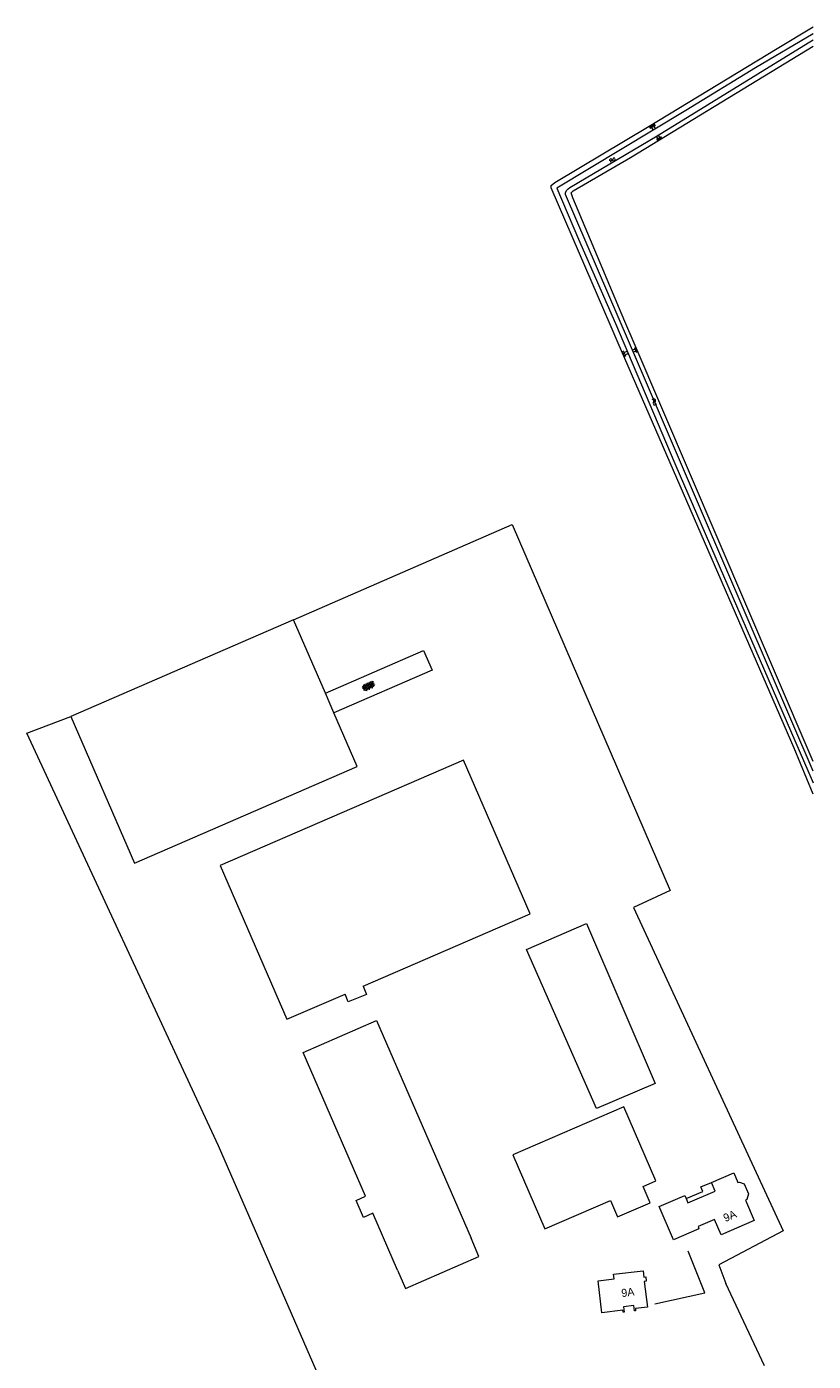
# Model space of a CAD drawing. Extents: x 99476 to 102828, y 406437 to 407931.
# Tile 152 of 162: x 102631 to 102828, y 406744 to 407079. Entities that reach past the tile are written whole.
import ezdxf

# ---------------------------------------------------------------- set-up
doc = ezdxf.new("R2010")
doc.units = 0
doc.header["$MEASUREMENT"] = 0
doc.linetypes.add('DGN Style 2', pattern=[60.553652, 36.332191, -24.221461])
for name, color, linetype, lineweight in [('BG_begrenzing overbouw', 253, 'DGN Style 2', 13), ('BG_bijgebouw', 253, 'Continuous', 0), ('BG_dakoverstek bijgebouw', 253, 'Continuous', 0), ('BG_gesloten verharding', 253, 'Continuous', 0), ('BG_hek', 253, 'Continuous', 0), ('BG_hoofdgebouw', 253, 'Continuous', 13), ('BG_huisnummer', 253, 'Continuous', 0), ('BG_insteek sloot', 253, 'Continuous', 0), ('BG_kant sloot', 253, 'Continuous', 0), ('BG_kant verharding', 253, 'Continuous', 0), ('BG_muur', 253, 'Continuous', 0), ('BG_overig opstal', 253, 'Continuous', 0), ('BG_taludsymbool', 253, 'Continuous', 0), ('BG_vlakafsluiter', 253, 'Continuous', 0), ('BG_watersymbool', 253, 'Continuous', 0)]:
    doc.layers.add(name, color=color, linetype=linetype, lineweight=lineweight)
doc.styles.add('Style-WORKING', font='WORKING.shx')

# ---------------------------------------------------------------- blocks, each defined once
blk = doc.blocks.new('S04')
at = {"layer": 'BG_taludsymbool', "linetype": 'Continuous', "lineweight": 0}
for p, q in [((-0.5, 0), (-0.5, -0.5)), ((-0.25, 0), (-0.25, -1)), ((0, 0), (0, -0.5)), ((0.25, 0), (0.25, -1)), ((0.5, 0), (0.5, -0.5))]:
    blk.add_line(p, q, dxfattribs=at)
blk = doc.blocks.new('WATERS')
at = {"layer": 'BG_watersymbool', "linetype": 'Continuous', "lineweight": 0}
for centre, start, end in [((-0.375, 0.25), 28.07249, 151.92751), ((-0.375, -0.2), 28.07249, 151.92751), ((0.375, 0.65), 208.07249, 331.92751), ((0.375, 0.2), 208.07249, 331.92751)]:
    blk.add_arc(centre, 0.425, start, end, dxfattribs=at)
blk = doc.blocks.new('S01GV4')
at = {"layer": 'BG_gesloten verharding', "linetype": 'Continuous', "lineweight": 0}
for p, q in [((0, 0.278304), (0.9421, 0.823239)), ((0, -0.181671), (1.741927, 0.823239)), ((0, 0.098949), (1.593645, -0.823239)), ((0.117, -0.579), (1.53, 0.238)), ((0.163, 0.466), (2.296, -0.767)), ((0.531, -0.801), (3.134, 0.701)), ((0.567, 0.694), (2.709, -0.545)), ((1.118159, 0.823239), (3.097745, -0.32208)), ((1.293565, -0.823239), (3.161206, 0.256049)), ((1.529745, 0.23842), (2.542019, 0.823239)), ((1.91699, 0.823239), (3.161206, 0.104286)), ((2.715943, 0.823239), (3.161206, 0.565645)), ((0, -0.363991), (0.793486, -0.823239)), ((2.092105, -0.823239), (3.161206, -0.205903))]:
    blk.add_line(p, q, dxfattribs=at)

msp = doc.modelspace()

# ---------------------------------------------------------------- linework, layer by layer
at = {"layer": 'BG_begrenzing overbouw', "linetype": 'DGN Style 2', "lineweight": 13, "flags": 128}
msp.add_lwpolyline([(102796.375, 406785.256), (102800.539, 406787.04), (102800.046, 406788.189), (102802.73, 406789.338)], dxfattribs=at)
at = {"layer": 'BG_bijgebouw', "linetype": 'Continuous', "lineweight": 0}
for p, q in [((102697.827, 406930.541), (102641.895, 406906.248)), ((102705.82, 406912.139), (102697.827, 406930.541)), ((102707.972, 406907.185), (102705.82, 406912.139)), ((102787.36, 406784.183), (102785.575, 406788.314))]:
    msp.add_line(p, q, dxfattribs=at)
at = {"layer": 'BG_bijgebouw', "linetype": 'Continuous', "lineweight": 0, "flags": 128}
for points in [[(102641.895, 406906.248), (102657.889, 406869.424), (102713.821, 406893.717), (102707.972, 406907.185)], [(102723.941, 406767.318), (102717.756, 406781.574), (102715.398, 406780.551), (102713.547, 406784.817), (102715.905, 406785.84), (102700.227, 406821.975), (102718.674, 406829.978), (102742.378, 406775.314)], [(102785.575, 406788.314), (102788.742, 406789.682), (102780.708, 406808.271), (102752.894, 406796.25), (102760.928, 406777.662), (102777.406, 406784.781)], [(102777.406, 406784.781), (102779.19, 406780.652), (102787.36, 406784.183)], [(102723.941, 406767.318), (102725.931, 406762.731), (102744.367, 406770.727), (102742.378, 406775.314)]]:
    msp.add_lwpolyline(points, dxfattribs=at)
at = {"layer": 'BG_dakoverstek bijgebouw', "linetype": 'Continuous', "lineweight": 0}
msp.add_line((102715.29, 406838.561), (102757.191, 406856.727), dxfattribs=at)
at = {"layer": 'BG_dakoverstek bijgebouw', "linetype": 'Continuous', "lineweight": 0, "flags": 128}
for points in [[(102757.191, 406856.727), (102740.454, 406895.333), (102679.404, 406868.865), (102696.141, 406830.259), (102710.776, 406836.604)], [(102715.29, 406838.561), (102716.126, 406836.532), (102711.577, 406834.659), (102710.776, 406836.604)]]:
    msp.add_lwpolyline(points, dxfattribs=at)
at = {"layer": 'BG_hek', "linetype": 'Continuous', "lineweight": 0}
msp.add_line((102816.032, 406743.254), (102806.361, 406763.927), dxfattribs=at)
at = {"layer": 'BG_hek', "linetype": 'Continuous', "lineweight": 0, "flags": 128}
msp.add_lwpolyline([(102788.504, 406758.876), (102801.11, 406761.596), (102796.904, 406772.095)], dxfattribs=at)
at = {"layer": 'BG_hoofdgebouw', "linetype": 'Continuous', "lineweight": 13, "flags": 128}
for points in [[(102802.73, 406789.338), (102808.338, 406791.74), (102809.393, 406789.277), (102809.742, 406789.427), (102810.97, 406788.943), (102812.024, 406786.468)], [(102796.375, 406785.256), (102796.827, 406784.199), (102803.676, 406787.132), (102802.73, 406789.338)], [(102812.024, 406786.468), (102811.627, 406785.001), (102811.278, 406784.852), (102813.471, 406779.732), (102805.198, 406776.188), (102803.544, 406780.048), (102799.371, 406778.261), (102799.608, 406777.709), (102793.173, 406774.953), (102789.605, 406783.281), (102796.04, 406786.037), (102796.375, 406785.256)], [(102783.672, 406757.131), (102783.411, 406757.112), (102783.262, 406758.411), (102780.681, 406758.062), (102780.83, 406756.792), (102780.561, 406756.741), (102780.481, 406757.241), (102775.261, 406756.592), (102774.302, 406764.592), (102778.352, 406765.132), (102778.191, 406766.272), (102785.561, 406767.151), (102785.752, 406765.542), (102786.252, 406765.601), (102786.372, 406764.551), (102785.881, 406764.492), (102786.702, 406758.02), (102783.64, 406757.651), (102783.672, 406757.131)]]:
    msp.add_lwpolyline(points, dxfattribs=at)
at = {"layer": 'BG_insteek sloot', "linetype": 'Continuous', "lineweight": 0, "flags": 128}
for points in [[(102779.326388, 407000), (102777.294, 407004.68), (102769.657, 407022.521), (102762.508, 407038.944), (102762.503, 407039.556), (102763.383, 407040.351), (102787.114, 407054.445), (102819.228, 407073.95), (102828.314, 407079.420145)], [(102783.349805, 407000), (102781.038, 407005.397), (102767.941, 407036.448), (102767.505, 407037.684), (102768.067, 407038.228), (102782.427, 407046.55), (102828.314, 407074.538735)], [(102828.314, 406886.764033), (102823.49, 406898.304), (102779.326388, 407000)], [(102828.314, 406894.976253), (102818.612, 406917.679), (102783.349805, 407000)]]:
    msp.add_lwpolyline(points, dxfattribs=at)
at = {"layer": 'BG_kant sloot', "linetype": 'Continuous', "lineweight": 0, "flags": 128}
for points in [[(102828.314, 407077.631315), (102813.77, 407069.077), (102796.344, 407058.383), (102763.909, 407038.85), (102769.348, 407026.063), (102778.612, 407004.935)], [(102766.14, 407037.336), (102766.121, 407037.725), (102766.377, 407038.276), (102766.78, 407038.704), (102767.226, 407039.034), (102789.137, 407052.009), (102827.055, 407075.379), (102828.314, 407076.125828)], [(102782.151659, 407000), (102766.14, 407037.336)], [(102778.612, 407004.935), (102780.709974, 407000)], [(102780.709974, 407000), (102793.575, 406969.738), (102828.314, 406889.58875)], [(102828.314, 406892.517903), (102800.507, 406957.199), (102782.151659, 407000)]]:
    msp.add_lwpolyline(points, dxfattribs=at)
at = {"layer": 'BG_kant verharding', "linetype": 'Continuous', "lineweight": 0}
msp.add_line((102730.473, 406922.817), (102732.606, 406917.864), dxfattribs=at)
at = {"layer": 'BG_muur', "linetype": 'Continuous', "lineweight": 0}
for p, q in [((102705.82, 406912.139), (102730.473, 406922.817)), ((102732.606, 406917.864), (102707.972, 406907.185))]:
    msp.add_line(p, q, dxfattribs=at)
at = {"layer": 'BG_overig opstal', "linetype": 'Continuous', "lineweight": 0, "flags": 128}
msp.add_lwpolyline([(102756.332, 406847.804), (102771.364, 406854.327), (102788.631, 406814.126), (102773.89, 406807.837), (102756.332, 406847.804)], dxfattribs=at)
at = {"layer": 'BG_vlakafsluiter', "linetype": 'Continuous', "lineweight": 0, "flags": 128}
for points in [[(102697.827, 406930.541), (102752.702, 406954.428), (102792.378, 406862.606), (102783.149, 406858.319), (102820.774, 406777.141), (102804.621, 406768.668), (102806.361, 406763.927)], [(102703.466, 406742.188), (102678.99, 406798.484), (102630.833, 406902.099), (102641.895, 406906.248)]]:
    msp.add_lwpolyline(points, dxfattribs=at)

# ---------------------------------------------------------------- block references
at = {"layer": 'BG_gesloten verharding', "linetype": 'Continuous', "lineweight": 0, "rotation": 23.462}
msp.add_blockref('S01GV4', (102715.219, 406913.269), dxfattribs=at)
at = {"layer": 'BG_taludsymbool', "linetype": 'Continuous', "lineweight": 0}
for p, xscale, yscale, zscale, rotation in [((102787.659, 407054.776), 1.384359, 1.384359, 1.384359, 31.290265), ((102789.809, 407051.053), 1.182175, 1.182175, 1.182175, 211.4042930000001), ((102780.538, 406997.211), 1.266992, 1.266992, 1.266992, 113.48955), ((102784.037, 406998.395), 1.09352, 1.09352, 1.09352, 293.21235)]:
    msp.add_blockref('S04', p, dxfattribs=dict(at, xscale=xscale, yscale=yscale, zscale=zscale, rotation=rotation))
at = {"layer": 'BG_watersymbool', "linetype": 'Continuous', "lineweight": 0}
for p, rotation in [((102777.726, 407046.195), 215.311213), ((102788.21, 406985.131), 295.155372)]:
    msp.add_blockref('WATERS', p, dxfattribs=dict(at, rotation=rotation))

# ---------------------------------------------------------------- texts
at = {"layer": 'BG_huisnummer', "linetype": 'Continuous', "lineweight": 0, "style": 'Style-WORKING'}
for rotation, p in [(23.206115, (102806.245, 406779.356)), (7.700655, (102780.257, 406760.526))]:
    msp.add_text('9A', height=2, rotation=rotation, dxfattribs=at).set_placement(p)

doc.saveas('drawing.dxf')
